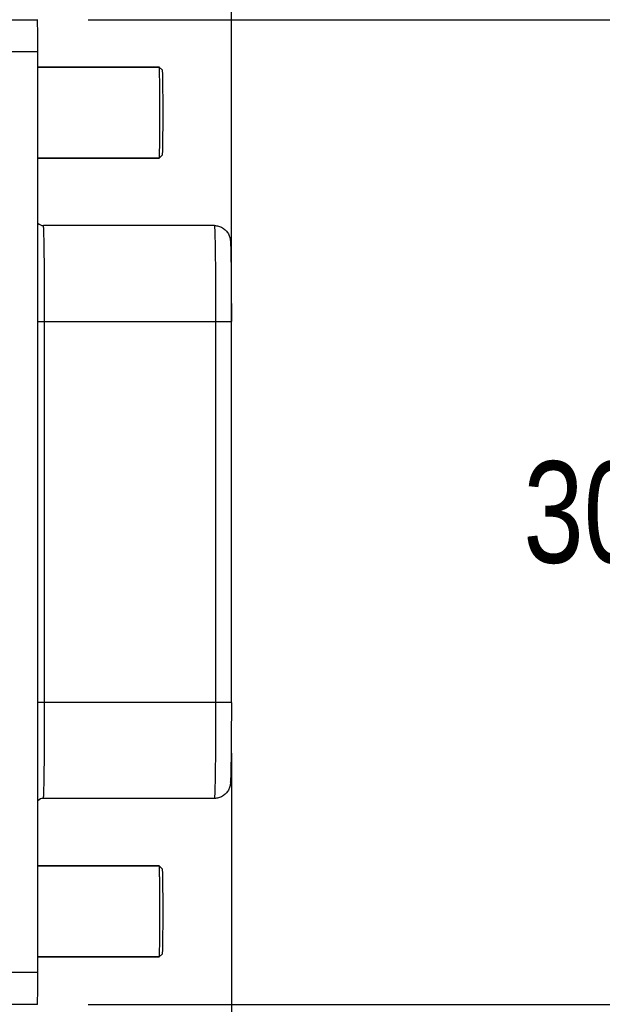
# Model space of a CAD drawing. Header units: inches. Extents: x 0 to 22, y 0 to 17.
# Tile 54 of 56: x 17.324 to 18.042, y 11.253 to 12.466. Entities that reach past the tile are written whole.
import ezdxf

# ---------------------------------------------------------------- set-up
doc = ezdxf.new("R2010")
doc.units = ezdxf.units.IN
doc.header["$LTSCALE"] = 1.21
doc.header["$MEASUREMENT"] = 0
doc.layers.get('0').update_dxf_attribs({"linetype": 'CONTINUOUS'})
doc.layers.add('02___PRT_ALL_AXES', color=7, linetype='CONTINUOUS')
doc.layers.add('DIMENSIONS', color=7, linetype='CONTINUOUS')
doc.styles.get("Standard").update_dxf_attribs({"font": 'txt', "width": 0.8})
doc.dimstyles.new('DIMSTYLE_1', dxfattribs={"dimtxt": 0.125, "dimasz": 0.18, "dimexe": 0.125, "dimexo": 0.0625, "dimgap": 0.0625, "dimtad": 0, "dimtih": 1, "dimtoh": 1, "dimdec": 3, "dimdsep": 46, "dimtxsty": 'STANDARD', "dimblk": '_FILLED', "dimblk1": '_FILLED', "dimblk2": '_FILLED', "dimcen": 0.09, "dimadec": 0, "dimazin": 0, "dimtp": 0.001, "dimtm": 0.001, "dimtfac": 1, "dimtdec": 3, "dimtofl": 0, "dimtmove": 0, "dimatfit": 3, "dimldrblk": '_FILLED', "dimfxl": 1, "dimtolj": 1, "dimarcsym": 0})
doc.dimstyles.new('DIMSTYLE_2', dxfattribs={"dimtxt": 0.125, "dimasz": 0.18, "dimexe": 0.125, "dimexo": 0.0625, "dimgap": 0.0625, "dimtad": 0, "dimtih": 1, "dimtoh": 1, "dimdsep": 46, "dimtxsty": 'STANDARD', "dimblk": '_FILLED', "dimblk1": '_FILLED', "dimblk2": '_FILLED', "dimcen": 0.09, "dimadec": 0, "dimazin": 0, "dimtfac": 1, "dimtofl": 0, "dimtmove": 0, "dimatfit": 3, "dimldrblk": '_FILLED', "dimfxl": 1, "dimtolj": 1, "dimarcsym": 0})

# ---------------------------------------------------------------- blocks, each defined once
blk = doc.blocks.new('_FILLED')
at = {"color": 0, "linetype": 'BYBLOCK'}
blk.add_solid([(0, 0), (-1, 0.1736), (-1, -0.1736)], dxfattribs=at)
blk = doc.blocks.new('*D0')
at = {"layer": 'DIMENSIONS', "color": 2, "linetype": 'CONTINUOUS'}
for p, q in [((10.1291, 12.57), (10.1291, 13.6024)), ((17.5852, 11.6871), (17.5852, 13.6024)), ((10.1291, 13.4774), (12.7071, 13.4774)), ((17.5852, 13.4774), (14.6321, 13.4774))]:
    blk.add_line(p, q, dxfattribs=at)
at = {"layer": 'DIMENSIONS', "color": 2, "linetype": 'CONTINUOUS', "xscale": 0.18, "yscale": 0.18, "zscale": 0.18, "rotation": 180}
blk.add_blockref('_FILLED', (10.1291, 13.4774), dxfattribs=at)
at = {"layer": 'DIMENSIONS', "color": 2, "linetype": 'CONTINUOUS', "xscale": 0.18, "yscale": 0.18, "zscale": 0.18}
blk.add_blockref('_FILLED', (17.5852, 13.4774), dxfattribs=at)
at = {"layer": 'DIMENSIONS', "color": 2, "linetype": 'CONTINUOUS', "insert": (13.6696, 13.5399), "char_height": 0.125, "width": 1.8, "attachment_point": 2, "line_spacing_factor": 0.9}
blk.add_mtext('(1000.00 [39.370])', dxfattribs=at)
blk = doc.blocks.new('*D4')
at = {"layer": 'DIMENSIONS', "color": 2, "linetype": 'CONTINUOUS'}
for p, q in [((6.584, 11.7967), (6.584, 9.3307)), ((17.5852, 11.5621), (17.5852, 9.3307)), ((6.584, 9.4557), (11.1221, 9.4557)), ((17.5852, 9.4557), (13.0471, 9.4557))]:
    blk.add_line(p, q, dxfattribs=at)
at = {"layer": 'DIMENSIONS', "color": 2, "linetype": 'CONTINUOUS', "xscale": 0.18, "yscale": 0.18, "zscale": 0.18, "rotation": 180}
blk.add_blockref('_FILLED', (6.584, 9.4557), dxfattribs=at)
at = {"layer": 'DIMENSIONS', "color": 2, "linetype": 'CONTINUOUS', "xscale": 0.18, "yscale": 0.18, "zscale": 0.18}
blk.add_blockref('_FILLED', (17.5852, 9.4557), dxfattribs=at)
at = {"layer": 'DIMENSIONS', "color": 2, "linetype": 'CONTINUOUS', "insert": (12.0846, 9.5182), "char_height": 0.125, "width": 1.8, "attachment_point": 2, "line_spacing_factor": 0.9}
blk.add_mtext('(1090.06 [42.916])', dxfattribs=at)
blk = doc.blocks.new('*D5')
at = {"layer": 'DIMENSIONS', "color": 2, "linetype": 'CONTINUOUS'}
for p, q in [((17.4087, 12.4655), (18.4602, 12.4655)), ((18.3352, 12.4655), (18.3352, 11.9842)), ((18.3352, 11.2529), (18.3352, 11.7342)), ((17.4087, 11.2529), (18.4602, 11.2529))]:
    blk.add_line(p, q, dxfattribs=at)
at = {"layer": 'DIMENSIONS', "color": 2, "linetype": 'CONTINUOUS', "xscale": 0.18, "yscale": 0.18, "zscale": 0.18}
for p, rotation in [((18.3352, 12.4655), 90), ((18.3352, 11.2529), 270)]:
    blk.add_blockref('_FILLED', p, dxfattribs=dict(at, rotation=rotation))
at = {"layer": 'DIMENSIONS', "color": 2, "linetype": 'CONTINUOUS', "insert": (18.3352, 11.9217), "char_height": 0.125, "width": 1.225, "attachment_point": 2, "line_spacing_factor": 0.9}
blk.add_mtext('30.8{\\Ftxt.shx;\\W1.000000;\\H0.125000; }[1.213]', dxfattribs=at)
blk = doc.blocks.new('*D10')
at = {"layer": 'DIMENSIONS', "color": 2, "linetype": 'CONTINUOUS'}
for p, q in [((17.5852, 11.5621), (17.5852, 10.0807)), ((15.9047, 11.2851), (15.9047, 10.0807)), ((15.9047, 10.2057), (15.5447, 10.2057)), ((17.5852, 10.2057), (17.9452, 10.2057))]:
    blk.add_line(p, q, dxfattribs=at)
at = {"layer": 'DIMENSIONS', "color": 2, "linetype": 'CONTINUOUS', "xscale": 0.18, "yscale": 0.18, "zscale": 0.18}
blk.add_blockref('_FILLED', (15.9047, 10.2057), dxfattribs=at)
at = {"layer": 'DIMENSIONS', "color": 2, "linetype": 'CONTINUOUS', "xscale": 0.18, "yscale": 0.18, "zscale": 0.18, "rotation": 180}
blk.add_blockref('_FILLED', (17.5852, 10.2057), dxfattribs=at)
at = {"layer": 'DIMENSIONS', "color": 2, "linetype": 'CONTINUOUS', "insert": (16.7449, 10.2682), "char_height": 0.125, "width": 1.325, "attachment_point": 2, "line_spacing_factor": 0.9}
blk.add_mtext('42.68{\\Ftxt.shx;\\W1.000000;\\H0.125000; }[1.681]', dxfattribs=at)

msp = doc.modelspace()

# ---------------------------------------------------------------- linework, layer by layer
at = {"color": 7, "linetype": 'CONTINUOUS'}
for p, q in [((16.4374, 12.4655), (17.3462, 12.4655)), ((16.6637, 12.4262), (17.3467, 12.4262)), ((17.3467, 11.2923), (17.3467, 12.4262)), ((17.4964, 12.4072), (17.3467, 12.4072)), ((17.4964, 12.4072), (17.4964, 12.4072)), ((17.5003, 12.4032), (17.4964, 12.4072)), ((17.5003, 12.2991), (17.4964, 12.2952)), ((17.4964, 12.2952), (17.4966, 12.2968)), ((17.4964, 12.2952), (17.3467, 12.2952)), ((17.4964, 12.2952), (17.4964, 12.2952)), ((17.5642, 12.212), (17.3536, 12.212)), ((17.3467, 12.0939), (17.5852, 12.0939)), ((17.3551, 11.6246), (17.3551, 12.0939)), ((17.5657, 12.0939), (17.5657, 11.6246)), ((17.5852, 11.6246), (17.5852, 12.0939)), ((17.5852, 11.6246), (17.3467, 11.6246)), ((17.5642, 11.5065), (17.3536, 11.5065)), ((17.4964, 11.4233), (17.3467, 11.4233)), ((17.4964, 11.4233), (17.4964, 11.4233)), ((17.5003, 11.4194), (17.4964, 11.4233)), ((17.5003, 11.3153), (17.4964, 11.3113)), ((17.4964, 11.3113), (17.3467, 11.3113)), ((17.4964, 11.3113), (17.4966, 11.3129)), ((17.4964, 11.3113), (17.4964, 11.3113)), ((17.3467, 11.2923), (16.6637, 11.2923)), ((17.3462, 11.2529), (16.4374, 11.2529))]:
    msp.add_line(p, q, dxfattribs=at)
for centre, radius, start, end in [((17.3536, 12.2218), 0.00981, 225.8018, 270.0067), ((17.5039, 12.1864), 0.0803, 3.5561, 3.7553), ((17.5055, 11.5319), 0.0787, 356.2089, 356.3882), ((17.3536, 11.4967), 0.00981, 89.9904, 134.27)]:
    msp.add_arc(centre, radius, start, end, dxfattribs=at)
for centre, start_param, end_param in [((17.3462, 12.4262), -1.570796, 0), ((17.3462, 11.2923), -3.141593, -1.570796)]:
    msp.add_ellipse(centre, major_axis=(0, 0.0394), ratio=0.013098, start_param=start_param, end_param=end_param, dxfattribs=at)
for points, knots in [([(17.4966, 12.2968), (17.4967, 12.2995), (17.4969, 12.307), (17.497, 12.3206), (17.4971, 12.3347), (17.4971, 12.3475), (17.4971, 12.3575), (17.4971, 12.3673), (17.4971, 12.3765), (17.497, 12.3849), (17.4969, 12.3913), (17.4968, 12.3958), (17.4968, 12.3987), (17.4967, 12.4011), (17.4967, 12.4032), (17.4966, 12.4048), (17.4966, 12.4059), (17.4965, 12.4065), (17.4965, 12.4068), (17.4964, 12.407), (17.4964, 12.4071), (17.4964, 12.4072)], [0, 0, 0, 0, 0.074611, 0.203035, 0.368755, 0.459043, 0.550422, 0.639924, 0.724642, 0.80183, 0.868981, 0.898093, 0.923912, 0.946226, 0.964847, 0.979636, 0.990467, 0.994369, 0.997257, 0.999129, 1, 1, 1, 1]), ([(17.5003, 12.2991), (17.5004, 12.2991), (17.5004, 12.2993), (17.5004, 12.2995), (17.5004, 12.2998), (17.5005, 12.3005), (17.5005, 12.3017), (17.5006, 12.3034), (17.5007, 12.3056), (17.5007, 12.3083), (17.5008, 12.3113), (17.5008, 12.3161), (17.5009, 12.3228), (17.501, 12.3317), (17.501, 12.3412), (17.501, 12.3512), (17.501, 12.3611), (17.501, 12.3707), (17.5009, 12.3795), (17.5008, 12.3863), (17.5008, 12.391), (17.5007, 12.3941), (17.5007, 12.3967), (17.5006, 12.3989), (17.5005, 12.4007), (17.5005, 12.4018), (17.5004, 12.4025), (17.5004, 12.4029), (17.5004, 12.4031), (17.5004, 12.4032), (17.5003, 12.4032)], [0, 0, 0, 0, 0.000972, 0.003096, 0.006385, 0.010837, 0.023203, 0.040078, 0.0613, 0.086679, 0.115965, 0.148888, 0.224359, 0.310244, 0.403296, 0.5, 0.596704, 0.689756, 0.775641, 0.851112, 0.884035, 0.913321, 0.9387, 0.959922, 0.976797, 0.989163, 0.993615, 0.996904, 0.999028, 1, 1, 1, 1]), ([(17.3551, 12.0939), (17.3551, 12.1016), (17.3551, 12.113), (17.3551, 12.1281), (17.355, 12.1389), (17.3549, 12.1494), (17.3549, 12.1593), (17.3548, 12.1686), (17.3547, 12.1771), (17.3546, 12.1849), (17.3545, 12.1908), (17.3544, 12.1951), (17.3543, 12.198), (17.3542, 12.2006), (17.3542, 12.2029), (17.3541, 12.205), (17.354, 12.2068), (17.354, 12.2084), (17.3539, 12.2096), (17.3538, 12.2105), (17.3538, 12.2111), (17.3537, 12.2114), (17.3537, 12.2117), (17.3537, 12.2118), (17.3536, 12.2119), (17.3536, 12.212), (17.3536, 12.212)], [0, 0, 0, 0, 0.195008, 0.290175, 0.382523, 0.471195, 0.555341, 0.634133, 0.706822, 0.772701, 0.831148, 0.8574, 0.881587, 0.903655, 0.923547, 0.941212, 0.956612, 0.969714, 0.980484, 0.988893, 0.992209, 0.994931, 0.997061, 0.9986, 0.99956, 1, 1, 1, 1]), ([(17.5642, 12.212), (17.5659, 12.212), (17.5686, 12.2116), (17.5719, 12.2105), (17.5751, 12.2089), (17.5785, 12.2061), (17.5811, 12.2026), (17.5825, 12.1996), (17.5833, 12.1972), (17.5839, 12.1946), (17.584, 12.1927), (17.5841, 12.1917)], [0, 0, 0, 0, 0.167339, 0.251173, 0.334957, 0.501732, 0.666325, 0.745302, 0.81576, 0.906109, 1, 1, 1, 1]), ([(17.5642, 12.212), (17.5642, 12.212), (17.5642, 12.2119), (17.5643, 12.2118), (17.5643, 12.2117), (17.5643, 12.2114), (17.5644, 12.2111), (17.5644, 12.2105), (17.5645, 12.2096), (17.5646, 12.2084), (17.5646, 12.2068), (17.5647, 12.205), (17.5648, 12.2029), (17.5649, 12.2006), (17.5649, 12.198), (17.565, 12.1951), (17.5651, 12.1908), (17.5652, 12.1849), (17.5653, 12.1771), (17.5654, 12.1686), (17.5655, 12.1593), (17.5656, 12.1494), (17.5656, 12.1389), (17.5657, 12.1281), (17.5657, 12.113), (17.5657, 12.1016), (17.5657, 12.0939)], [0, 0, 0, 0, 0.00044, 0.0014, 0.002939, 0.005069, 0.007791, 0.011107, 0.019516, 0.030286, 0.043388, 0.058788, 0.076453, 0.096345, 0.118413, 0.1426, 0.168852, 0.227299, 0.293178, 0.365867, 0.444659, 0.528805, 0.617477, 0.709825, 0.804992, 1, 1, 1, 1]), ([(17.5841, 12.1914), (17.5841, 12.1906), (17.5842, 12.1888), (17.5844, 12.1845), (17.5846, 12.1776), (17.5847, 12.1676), (17.5849, 12.1556), (17.585, 12.1418), (17.5851, 12.121), (17.5852, 12.1049), (17.5852, 12.0939)], [0, 0, 0, 0, 0.024867, 0.055097, 0.133873, 0.236683, 0.361201, 0.504047, 0.661185, 1, 1, 1, 1]), ([(17.3536, 11.5065), (17.3536, 11.5065), (17.3536, 11.5065), (17.3537, 11.5066), (17.3537, 11.5068), (17.3537, 11.5071), (17.3538, 11.5074), (17.3538, 11.508), (17.3539, 11.5088), (17.354, 11.5101), (17.354, 11.5117), (17.3541, 11.5135), (17.3542, 11.5156), (17.3542, 11.5179), (17.3543, 11.5205), (17.3544, 11.5234), (17.3545, 11.5277), (17.3546, 11.5336), (17.3547, 11.5413), (17.3548, 11.5499), (17.3549, 11.5592), (17.3549, 11.5691), (17.355, 11.5795), (17.3551, 11.5904), (17.3551, 11.6055), (17.3551, 11.6169), (17.3551, 11.6246)], [0, 0, 0, 0, 0.00044, 0.0014, 0.002939, 0.005069, 0.007791, 0.011107, 0.019516, 0.030286, 0.043388, 0.058788, 0.076453, 0.096345, 0.118413, 0.1426, 0.168852, 0.227299, 0.293178, 0.365867, 0.444659, 0.528805, 0.617477, 0.709825, 0.804992, 1, 1, 1, 1]), ([(17.5657, 11.6246), (17.5657, 11.6169), (17.5657, 11.6055), (17.5657, 11.5904), (17.5656, 11.5795), (17.5656, 11.5691), (17.5655, 11.5592), (17.5654, 11.5499), (17.5653, 11.5413), (17.5652, 11.5336), (17.5651, 11.5277), (17.565, 11.5234), (17.5649, 11.5205), (17.5649, 11.5179), (17.5648, 11.5156), (17.5647, 11.5135), (17.5646, 11.5117), (17.5646, 11.5101), (17.5645, 11.5088), (17.5644, 11.508), (17.5644, 11.5074), (17.5643, 11.5071), (17.5643, 11.5068), (17.5643, 11.5066), (17.5642, 11.5065), (17.5642, 11.5065), (17.5642, 11.5065)], [0, 0, 0, 0, 0.195008, 0.290175, 0.382523, 0.471195, 0.555341, 0.634133, 0.706822, 0.772701, 0.831148, 0.8574, 0.881587, 0.903655, 0.923547, 0.941212, 0.956612, 0.969714, 0.980484, 0.988893, 0.992209, 0.994931, 0.997061, 0.9986, 0.99956, 1, 1, 1, 1]), ([(17.5852, 11.6246), (17.5852, 11.6136), (17.5851, 11.5974), (17.585, 11.5766), (17.5849, 11.5628), (17.5847, 11.5507), (17.5846, 11.5408), (17.5844, 11.5339), (17.5842, 11.5296), (17.5841, 11.5278), (17.5841, 11.527)], [0, 0, 0, 0, 0.339283, 0.496581, 0.639504, 0.763994, 0.866657, 0.945178, 0.975257, 1, 1, 1, 1]), ([(17.5841, 11.5267), (17.584, 11.5257), (17.5839, 11.5238), (17.5833, 11.5212), (17.5825, 11.5188), (17.5811, 11.5158), (17.5785, 11.5123), (17.575, 11.5096), (17.5719, 11.508), (17.5686, 11.5068), (17.5659, 11.5065), (17.5642, 11.5065)], [0, 0, 0, 0, 0.094188, 0.185833, 0.256618, 0.335549, 0.49973, 0.665997, 0.749518, 0.833105, 1, 1, 1, 1]), ([(17.4966, 11.3129), (17.4967, 11.3157), (17.4969, 11.3232), (17.497, 11.3367), (17.4971, 11.3509), (17.4971, 11.3636), (17.4971, 11.3736), (17.4971, 11.3834), (17.4971, 11.3927), (17.497, 11.4011), (17.4969, 11.4075), (17.4968, 11.412), (17.4968, 11.4148), (17.4967, 11.4173), (17.4967, 11.4193), (17.4966, 11.4209), (17.4966, 11.422), (17.4965, 11.4227), (17.4965, 11.423), (17.4964, 11.4232), (17.4964, 11.4233), (17.4964, 11.4233)], [0, 0, 0, 0, 0.074611, 0.203035, 0.368755, 0.459043, 0.550422, 0.639924, 0.724642, 0.80183, 0.868981, 0.898093, 0.923912, 0.946226, 0.964847, 0.979636, 0.990467, 0.994369, 0.997257, 0.999129, 1, 1, 1, 1]), ([(17.5003, 11.3153), (17.5004, 11.3153), (17.5004, 11.3154), (17.5004, 11.3156), (17.5004, 11.316), (17.5005, 11.3166), (17.5005, 11.3178), (17.5006, 11.3196), (17.5007, 11.3218), (17.5007, 11.3244), (17.5008, 11.3274), (17.5008, 11.3322), (17.5009, 11.339), (17.501, 11.3478), (17.501, 11.3574), (17.501, 11.3673), (17.501, 11.3773), (17.501, 11.3868), (17.5009, 11.3957), (17.5008, 11.4024), (17.5008, 11.4072), (17.5007, 11.4102), (17.5007, 11.4129), (17.5006, 11.4151), (17.5005, 11.4168), (17.5005, 11.418), (17.5004, 11.4187), (17.5004, 11.419), (17.5004, 11.4192), (17.5004, 11.4193), (17.5003, 11.4194)], [0, 0, 0, 0, 0.000972, 0.003096, 0.006385, 0.010837, 0.023203, 0.040078, 0.0613, 0.086679, 0.115965, 0.148888, 0.224359, 0.310244, 0.403296, 0.5, 0.596704, 0.689756, 0.775641, 0.851112, 0.884035, 0.913321, 0.9387, 0.959922, 0.976797, 0.989163, 0.993615, 0.996904, 0.999028, 1, 1, 1, 1])]:
    msp.add_open_spline(points, degree=3, knots=knots, dxfattribs=at)
at = {"layer": '02___PRT_ALL_AXES', "color": 7, "linetype": 'CONTINUOUS'}
for p, q in [((17.3467, 12.4072), (17.4964, 12.4072)), ((17.3467, 12.2952), (17.4964, 12.2952)), ((17.3467, 11.4233), (17.4964, 11.4233)), ((17.3467, 11.3113), (17.4964, 11.3113))]:
    msp.add_line(p, q, dxfattribs=at)

# ---------------------------------------------------------------- dimensions: what is measured, and where the dimension line sits
at = {"layer": 'DIMENSIONS', "color": 2, "linetype": 'CONTINUOUS'}
dim = msp.add_linear_dim(base=(17.5852, 13.4774), p1=(10.1291, 12.5075), p2=(17.5852, 11.6246), text='(1000.00 [39.370])', dimstyle='DIMSTYLE_1', dxfattribs=at)
dim.commit()
dim.dimension.update_dxf_attribs({"geometry": '*D0', "text_midpoint": (13.6696, 13.4774), "dimtype": 160})
for base, p1, p2, angle, picture, middle in [((18.3352, 11.2529), (17.3462, 12.4655), (17.3462, 11.2529), 270, '*D5', (18.3352, 11.8592)), ((15.9047, 10.2057), (17.5852, 11.6246), (15.9047, 11.3476), 180, '*D10', (16.7449, 10.2057))]:
    dim = msp.add_linear_dim(base=base, p1=p1, p2=p2, angle=angle, dimstyle='DIMSTYLE_2', dxfattribs=at)
    dim.commit()
    dim.dimension.update_dxf_attribs({"geometry": picture, "text_midpoint": middle, "dimtype": 160})
dim = msp.add_linear_dim(base=(6.584, 9.4557), p1=(17.5852, 11.6246), p2=(6.584, 11.8592), angle=180, text='(1090.06 [42.916])', dimstyle='DIMSTYLE_2', dxfattribs=at)
dim.commit()
dim.dimension.update_dxf_attribs({"geometry": '*D4', "text_midpoint": (12.0846, 9.4557), "dimtype": 160})

doc.saveas('drawing.dxf')
